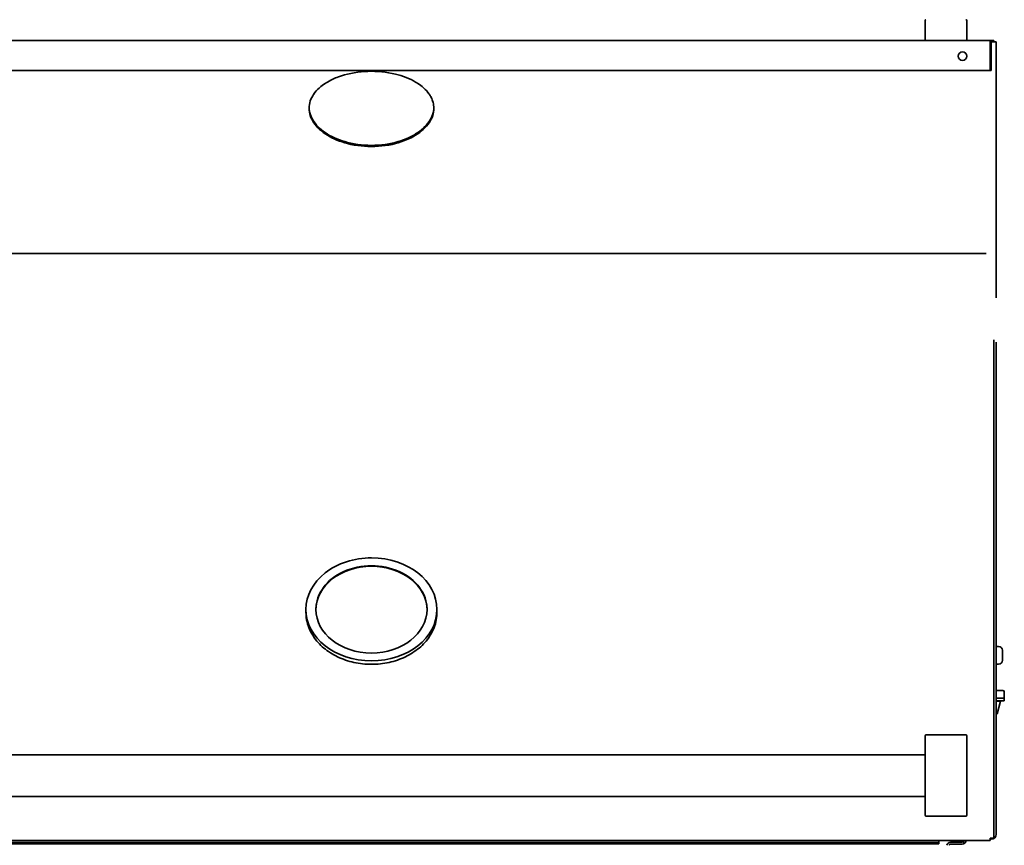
# Model space of a CAD drawing. Extents: x -11 to 97, y -18 to 91.
# Tile 3 of 6: x 9 to 32, y 17 to 37. Entities that reach past the tile are written whole.
import ezdxf

# ---------------------------------------------------------------- set-up
doc = ezdxf.new("R2010")
doc.units = 0
doc.header["$MEASUREMENT"] = 0

msp = doc.modelspace()

# ---------------------------------------------------------------- linework, layer by layer
at = {"color": 7, "lineweight": 35}
for p, q in [((30.312, 36.808), (30.312, 37.268)), ((31.312, 37.268), (31.312, 36.808)), ((2.125, 36.788), (31.875, 36.788)), ((31.959, 36.788), (31.875, 36.788)), ((31.875, 36.788), (31.875, 36.732)), ((31.897, 36.752), (31.875, 36.752)), ((31.875, 36.732), (31.875, 36.126)), ((31.897, 36.065), (31.897, 36.753)), ((32.019, 36.753), (31.897, 36.753)), ((31.959, 36.753), (31.959, 36.788)), ((32.019, 36.753), (32.019, 30.607)), ((31.875, 36.07), (2.125, 36.07)), ((31.897, 36.065), (31.775, 36.065)), ((31.875, 36.126), (31.875, 36.07)), ((15.5, 35.161), (15.5, 35.16)), ((18.5, 35.161), (18.5, 35.16)), ((31.775, 31.671), (2.225, 31.671)), ((31.959, 29.596), (31.959, 29.377)), ((31.959, 29.377), (31.959, 21.093)), ((32.019, 29.326), (32.019, 29.538)), ((32.019, 21.103), (32.019, 29.326)), ((15.425, 23.049), (15.425, 23.12)), ((18.575, 23.049), (18.575, 23.12)), ((32.019, 22.229), (32.079, 22.229)), ((32.169, 22.136), (32.169, 22.139)), ((32.169, 21.893), (32.169, 22.136)), ((32.019, 21.803), (32.079, 21.803)), ((31.959, 21.093), (31.959, 20.505)), ((32.182, 21.17), (32.019, 21.17)), ((32.019, 20.534), (32.019, 21.103)), ((32.213, 21.139), (32.213, 20.983)), ((32.215, 20.983), (32.019, 20.983)), ((32.019, 20.923), (32.215, 20.923)), ((32.019, 20.913), (32.123, 20.913)), ((32.042, 20.61), (32.123, 20.913)), ((32.073, 20.913), (32.073, 20.923)), ((32.215, 20.983), (32.215, 20.923)), ((32.019, 20.61), (32.042, 20.61)), ((31.959, 17.62), (31.959, 20.505)), ((32.019, 20.534), (32.019, 17.717)), ((30.312, 19.723), (30.312, 20.082)), ((30.332, 20.102), (31.292, 20.102)), ((31.312, 20.082), (31.312, 19.723)), ((30.312, 19.723), (30.312, 18.531)), ((31.312, 18.531), (31.312, 19.723)), ((3.687, 19.627), (30.312, 19.627)), ((3.687, 18.627), (30.312, 18.627)), ((30.312, 18.172), (30.312, 18.531)), ((31.312, 18.531), (31.312, 18.172)), ((30.312, 18.172), (30.312, 18.172)), ((31.292, 18.152), (30.332, 18.152)), ((30.332, 18.152), (31.292, 18.152)), ((31.312, 18.172), (31.312, 18.172)), ((31.875, 17.565), (2.125, 17.565)), ((5.798, 17.52), (28.202, 17.52)), ((30.639, 17.52), (28.202, 17.52)), ((28.202, 17.52), (28.202, 17.484)), ((30.639, 17.52), (30.639, 17.565)), ((30.639, 17.52), (30.639, 17.484)), ((30.923, 17.524), (31.202, 17.524)), ((31.23, 17.533), (31.258, 17.494)), ((31.959, 17.62), (31.875, 17.62)), ((31.875, 17.62), (31.875, 17.565)), ((31.897, 17.595), (31.897, 17.62)), ((5.798, 17.484), (28.202, 17.484)), ((30.639, 17.484), (28.202, 17.484)), ((30.923, 17.476), (31.202, 17.476))]:
    msp.add_line(p, q, dxfattribs=at)
for points in [[(17, 36.048), (16.916, 36.046), (16.833, 36.042), (16.75, 36.036), (16.668, 36.026), (16.587, 36.014), (16.506, 35.999), (16.426, 35.981)], [(17.574, 35.981), (17.494, 35.999), (17.413, 36.014), (17.332, 36.026), (17.25, 36.036), (17.167, 36.042), (17.084, 36.046), (17, 36.048)], [(15.939, 35.791), (15.911, 35.774), (15.883, 35.756), (15.847, 35.732), (15.812, 35.706), (15.779, 35.68), (15.742, 35.647), (15.706, 35.613), (15.673, 35.578), (15.642, 35.541), (15.614, 35.503)], [(16.426, 35.981), (16.351, 35.962), (16.277, 35.94), (16.206, 35.915), (16.17, 35.902), (16.135, 35.888), (16.101, 35.873), (16.068, 35.858), (16.024, 35.837), (15.981, 35.815), (15.939, 35.791)], [(18.386, 35.503), (18.358, 35.541), (18.327, 35.578), (18.294, 35.613), (18.258, 35.647), (18.221, 35.68), (18.188, 35.706), (18.153, 35.732), (18.117, 35.756), (18.089, 35.774), (18.061, 35.791)], [(18.5, 35.16), (18.499, 35.196), (18.495, 35.232), (18.49, 35.267), (18.481, 35.302), (18.471, 35.337), (18.461, 35.366), (18.449, 35.394), (18.435, 35.422), (18.424, 35.442), (18.413, 35.462), (18.4, 35.483), (18.386, 35.503)], [(16.426, 34.34), (16.506, 34.321), (16.587, 34.305), (16.668, 34.292), (16.75, 34.282), (16.833, 34.275), (16.916, 34.271), (17, 34.269)], [(17, 34.269), (17.084, 34.271), (17.167, 34.275), (17.25, 34.282), (17.332, 34.292), (17.414, 34.305), (17.494, 34.321), (17.574, 34.34)], [(16.426, 34.312), (16.506, 34.293), (16.587, 34.277), (16.668, 34.264), (16.75, 34.254), (16.833, 34.247), (16.916, 34.243), (17, 34.241)], [(17, 34.241), (17.084, 34.243), (17.167, 34.247), (17.25, 34.254), (17.332, 34.264), (17.414, 34.277), (17.494, 34.293), (17.574, 34.312)], [(17, 21.8), (16.947, 21.801), (16.893, 21.803), (16.84, 21.807), (16.787, 21.812), (16.734, 21.818), (16.682, 21.826), (16.63, 21.835), (16.578, 21.846), (16.527, 21.858), (16.476, 21.871), (16.426, 21.886), (16.376, 21.902), (16.328, 21.92), (16.28, 21.938), (16.232, 21.958), (16.186, 21.98), (16.14, 22.003), (16.095, 22.027), (16.052, 22.051), (16.011, 22.077), (15.97, 22.104), (15.93, 22.133), (15.891, 22.162), (15.853, 22.192), (15.817, 22.224), (15.782, 22.256), (15.749, 22.29), (15.717, 22.324), (15.686, 22.359), (15.657, 22.395), (15.63, 22.432), (15.604, 22.47), (15.587, 22.497), (15.571, 22.524), (15.555, 22.551), (15.529, 22.603), (15.509, 22.647), (15.492, 22.688), (15.477, 22.729), (15.464, 22.771), (15.452, 22.818), (15.441, 22.872), (15.433, 22.926), (15.429, 22.962), (15.426, 23.005), (15.425, 23.049)], [(17, 21.8), (17.053, 21.801), (17.107, 21.803), (17.16, 21.807), (17.213, 21.812), (17.266, 21.818), (17.318, 21.826), (17.37, 21.835), (17.422, 21.846), (17.473, 21.858), (17.524, 21.871), (17.574, 21.886), (17.624, 21.902), (17.672, 21.92), (17.72, 21.938), (17.768, 21.958), (17.814, 21.98), (17.86, 22.003), (17.905, 22.027), (17.948, 22.051), (17.989, 22.077), (18.03, 22.104), (18.07, 22.133), (18.109, 22.162), (18.147, 22.192), (18.183, 22.224), (18.218, 22.256), (18.251, 22.29), (18.283, 22.324), (18.314, 22.359), (18.343, 22.395), (18.37, 22.432), (18.396, 22.47), (18.413, 22.497), (18.429, 22.524), (18.445, 22.551), (18.471, 22.603), (18.491, 22.647), (18.508, 22.688), (18.523, 22.729), (18.536, 22.771), (18.548, 22.818), (18.559, 22.872), (18.567, 22.926), (18.571, 22.962), (18.574, 23.005), (18.575, 23.049)]]:
    msp.add_lwpolyline(points, dxfattribs=at)
msp.add_circle((31.21, 36.413), 0.102, dxfattribs=at)
for centre, radius, start, end in [((30.332, 37.268), 0.02, 90, 180), ((31.292, 37.268), 0.02, 0, 90), ((30.332, 36.808), 0.02, 180, 270), ((31.292, 36.808), 0.02, 270, 360), ((32.079, 22.139), 0.09, 0, 90), ((32.079, 21.893), 0.09, 270, 360), ((32.182, 21.139), 0.031, 0, 90), ((30.333, 20.082), 0.0201, 90.4769, 180.4692), ((31.292, 20.082), 0.0201, 359.5311, 89.5236), ((30.332, 18.172), 0.02, 180, 270), ((30.333, 18.172), 0.0201, 179.5312, 269.5236), ((31.292, 18.172), 0.02, 270, 360), ((31.292, 18.172), 0.0201, 270.4769, 0.4692), ((30.923, 17.428), 0.096, 90, 165.9766), ((31.202, 17.572), 0.096, 270, 355.3924), ((31.202, 17.572), 0.048, 270, 350.7548), ((31.897, 17.717), 0.122, 259.6369, 270), ((31.897, 17.717), 0.122, 270, 360), ((30.923, 17.428), 0.048, 90, 151.0114)]:
    msp.add_arc(centre, radius, start, end, dxfattribs=at)
for centre, major_axis, ratio, start_param, end_param in [((-12.427, 9.687), (30.824, 25.822), 0.173719, 0.061856, 0.127772), ((210.211, 8.723), (194.706, -26.512), 0.052823, 3.114544, 3.1488), ((325.557, 66.811), (310.054, 31.679), 0.042338, 3.13835, 3.164401), ((325.516, 66.758), (310.013, 31.655), 0.042315, 3.137279, 3.164408), ((-17.075, 38.63), (35.572, -3.496), 0.124994, 6.215343, 6.292267), ((-17.072, 38.599), (35.57, -3.494), 0.124922, 6.215324, 6.295426), ((30.008, 40.435), (14.478, 5.432), 0.220941, 3.194946, 3.311027), ((30.008, 40.403), (14.478, 5.428), 0.220835, 3.195042, 3.311123), ((-0.763, 42.263), (19.232, -7.261), 0.191464, 6.136707, 6.237401), ((-0.763, 42.23), (19.232, -7.256), 0.191373, 6.136624, 6.237318), ((135.304, 147.155), (119.644, 112.386), 0.089815, 3.165826, 3.198415), ((135.304, 147.056), (119.645, 112.315), 0.089812, 3.165883, 3.198472), ((-10.048, 60.522), (28.401, -25.738), 0.18444, 6.162326, 6.22994), ((-10.048, 60.478), (28.402, -25.721), 0.184429, 6.162206, 6.22982), ((17, 23.12), (1.575, 0), 0.785639, 1.570796, 3.141593), ((17, 23.12), (1.335, 0), 0.785639, 0, 3.141593), ((17, 23.107), (1.335, 0), 0.785639, 0.005892, 3.135698), ((17, 23.12), (1.575, 0), 0.785639, 0, 1.570796), ((17, 23.12), (1.575, 0), 0.785639, 3.141593, 6.283185), ((17, 23.12), (1.335, 0), 0.785639, 3.141593, 4.712389), ((17, 23.12), (1.335, 0), 0.785639, 4.712389, 6.283185)]:
    msp.add_ellipse(centre, major_axis=major_axis, ratio=ratio, start_param=start_param, end_param=end_param, dxfattribs=at)

doc.saveas('drawing.dxf')
